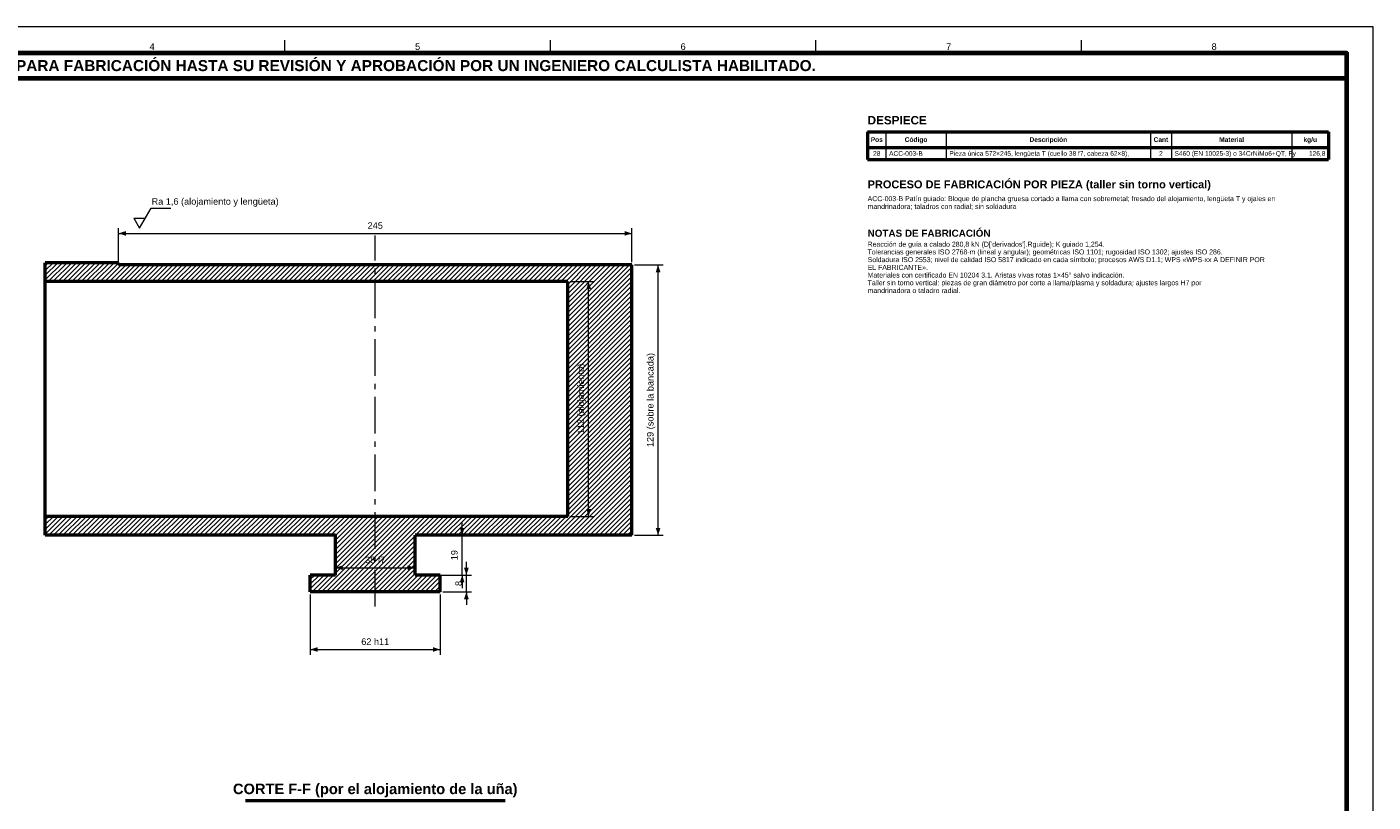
# Model space of a CAD drawing. Header units: millimetres. Extents: x 0 to 841, y 0 to 594.
# Tile 4 of 4: x 327 to 841, y 298 to 594. Entities that reach past the tile are written whole.
import ezdxf
from ezdxf.enums import TextEntityAlignment as Align

# ---------------------------------------------------------------- set-up
doc = ezdxf.new("R2010")
doc.units = ezdxf.units.MM
doc.linetypes.add('EJE', pattern=[22, 14, -3, 2, -3])
for name, color, linetype, lineweight in [('ACH', 7, 'CONTINUOUS', 13), ('COTA', 7, 'CONTINUOUS', 18), ('EJE', 7, 'EJE', 18), ('FINA', 7, 'CONTINUOUS', 18), ('MARCO', 7, 'CONTINUOUS', 70), ('TXT', 7, 'CONTINUOUS', 25), ('VIS', 7, 'CONTINUOUS', 50)]:
    doc.layers.add(name, color=color, linetype=linetype, lineweight=lineweight)
doc.styles.add('STD', font='LiberationSans-Regular.ttf')
doc.styles.add('STDB', font='LiberationSans-Bold.ttf')

msp = doc.modelspace()

# ---------------------------------------------------------------- hatches: boundary and pattern name
at = {"layer": 'ACH'}
h = msp.add_hatch(dxfattribs=at)
h.set_pattern_fill('ANSI31', scale=0.4)
h.paths.add_polyline_path([(435.2, 378.4), (435.2, 384.8), (444.8, 384.8), (444.8, 400), (334, 400), (334, 407.2), (533.48, 407.2), (533.48, 496.8), (334, 496.8), (334, 504), (362, 504), (362, 503.2), (558, 503.2), (558, 400), (475.2, 400), (475.2, 384.8), (484.8, 384.8), (484.8, 378.4)])

# ---------------------------------------------------------------- linework, layer by layer
at = {"layer": 'COTA'}
for p, q in [((367.8, 521), (372.2, 521)), ((362, 504.2), (362, 517.2)), ((362, 515.2), (558, 515.2)), ((558, 504.2), (558, 517.2)), ((559, 503.2), (570, 503.2)), ((568, 400), (568, 503.2)), ((534.48, 496.8), (543.48, 496.8)), ((541.48, 407.2), (541.48, 496.8)), ((534.48, 407.2), (543.48, 407.2)), ((493.2, 400), (493.2, 405)), ((444.8, 396.6), (444.8, 385.6)), ((475.2, 396.6), (475.2, 385.6)), ((476.2, 400), (495.2, 400)), ((493.2, 384.8), (493.2, 400)), ((559, 400), (570, 400)), ((444.8, 387.6), (475.2, 387.6)), ((494.8, 384.8), (494.8, 389.8)), ((476.2, 384.8), (495.2, 384.8)), ((485.8, 384.8), (496.8, 384.8)), ((493.2, 384.8), (493.2, 379.8)), ((494.8, 378.4), (494.8, 384.8)), ((435.2, 377.4), (435.2, 354.4)), ((484.8, 377.4), (484.8, 354.4)), ((485.8, 378.4), (496.8, 378.4)), ((494.8, 378.4), (494.8, 373.4)), ((435.2, 356.4), (484.8, 356.4))]:
    msp.add_line(p, q, dxfattribs=at)
msp.add_lwpolyline([(367.8, 521), (370, 517.2), (374.4, 524.8), (382, 524.8)], dxfattribs=at)
for points in [[(362, 515.2), (364.8, 514.3), (364.8, 516.1)], [(558, 515.2), (555.2, 516.1), (555.2, 514.3)], [(568, 503.2), (567.1, 500.4), (568.9, 500.4)], [(541.48, 496.8), (540.58, 494), (542.38, 494)], [(541.48, 407.2), (542.38, 410), (540.58, 410)], [(493.2, 400), (494.1, 402.8), (492.3, 402.8)], [(568, 400), (568.9, 402.8), (567.1, 402.8)], [(444.8, 387.6), (447.6, 386.7), (447.6, 388.5)], [(475.2, 387.6), (472.4, 388.5), (472.4, 386.7)], [(494.8, 384.8), (495.7, 387.6), (493.9, 387.6)], [(493.2, 384.8), (492.3, 382), (494.1, 382)], [(494.8, 378.4), (493.9, 375.6), (495.7, 375.6)], [(435.2, 356.4), (438, 355.5), (438, 357.3)], [(484.8, 356.4), (482, 357.3), (482, 355.5)]]:
    msp.add_solid(points, dxfattribs=at)
at = {"layer": 'EJE'}
msp.add_line((460, 372.8), (460, 514.4), dxfattribs=at)
at = {"layer": 'FINA'}
for p, q in [((425.5, 584), (425.5, 589)), ((526.88, 584), (526.88, 589)), ((628.25, 584), (628.25, 589)), ((729.62, 584), (729.62, 589)), ((655, 554), (655, 543.42)), ((678, 554), (678, 543.42)), ((756, 554), (756, 543.42)), ((764, 554), (764, 543.42)), ((810, 554), (810, 543.42))]:
    msp.add_line(p, q, dxfattribs=at)
msp.add_lwpolyline([(0, 0), (841, 0), (841, 594), (0, 594)], close=True, dxfattribs=at)
at = {"layer": 'MARCO'}
for points in [[(20, 10), (831, 10), (831, 584), (20, 584)], [(20, 574.5), (831, 574.5), (831, 584), (20, 584)]]:
    msp.add_lwpolyline(points, close=True, dxfattribs=at)
at = {"layer": 'VIS'}
for p, q in [((648, 554), (824, 554)), ((648, 554), (648, 543.42)), ((824, 554), (824, 543.42)), ((648, 548.02), (824, 548.02)), ((648, 543.42), (824, 543.42)), ((410.4, 298.8), (509.6, 298.8))]:
    msp.add_line(p, q, dxfattribs=at)
for points in [[(362, 504), (334, 504)], [(334, 496.8), (334, 504)], [(362, 503.2), (362, 504)], [(558, 503.2), (362, 503.2)], [(558, 400), (558, 503.2)], [(533.48, 496.8), (334, 496.8)], [(334, 407.2), (334, 496.8)], [(533.48, 407.2), (533.48, 496.8)], [(533.48, 407.2), (334, 407.2)], [(334, 400), (334, 407.2)], [(444.8, 400), (334, 400)], [(444.8, 384.8), (444.8, 400)], [(475.2, 384.8), (475.2, 400)], [(558, 400), (475.2, 400)], [(435.2, 378.4), (435.2, 384.8)], [(444.8, 384.8), (435.2, 384.8)], [(484.8, 384.8), (475.2, 384.8)], [(484.8, 378.4), (484.8, 384.8)], [(484.8, 378.4), (435.2, 378.4)]]:
    msp.add_lwpolyline(points, dxfattribs=at)

# ---------------------------------------------------------------- texts
at = {"layer": 'TXT'}
for s, height, style, p in [('4', 2.5, 'STD', (374.81, 586.5)), ('5', 2.5, 'STD', (476.19, 586.5)), ('6', 2.5, 'STD', (577.56, 586.5)), ('7', 2.5, 'STD', (678.94, 586.5)), ('8', 2.5, 'STD', (780.31, 586.5)), ('ESTOS PLANOS NO SON VÁLIDOS PARA FABRICACIÓN HASTA SU REVISIÓN Y APROBACIÓN POR UN INGENIERO CALCULISTA HABILITADO.', 4.2, 'STDB', (425.5, 579.25)), ('Pos', 1.8, 'STDB', (651.5, 551.01)), ('Código', 1.8, 'STDB', (666.5, 551.01)), ('Descripción', 1.8, 'STDB', (717, 551.01)), ('Cant', 1.8, 'STDB', (760, 551.01)), ('Material', 1.8, 'STDB', (787, 551.01)), ('kg/u', 1.8, 'STDB', (817, 551.01)), ('28', 1.8, 'STD', (651.5, 545.72)), ('2', 1.8, 'STD', (760, 545.72))]:
    msp.add_text(s, height=height, dxfattribs=dict(at, style=style)).set_placement(p, align=Align.MIDDLE_CENTER)
for s, height, style, p in [('DESPIECE', 3.2, 'STDB', (648, 560)), ('PROCESO DE FABRICACIÓN POR PIEZA (taller sin torno vertical)', 3, 'STDB', (648, 535.42)), ('ACC-003-B Patín guiado: Bloque de plancha gruesa cortado a llama con sobremetal; fresado del alojamiento, lengüeta T y ojales en', 1.9, 'STD', (648, 529.42)), ('mandrinadora; taladros con radial; sin soldadura', 1.9, 'STD', (648, 526.42)), ('NOTAS DE FABRICACIÓN', 2.7, 'STDB', (648, 516.62)), ('Tolerancias generales ISO 2768-m (lineal y angular); geométricas ISO 1101; rugosidad ISO 1302; ajustes ISO 286.', 1.9, 'STD', (648, 509.08)), ("Reacción de guía a calado 280,8 kN (D['derivados'].Rguide); K guiado 1,254.", 1.9, 'STD', (648, 512.03)), ('Soldadura ISO 2553; nivel de calidad ISO 5817 indicado en cada símbolo; procesos AWS D1.1; WPS «WPS-xx A DEFINIR POR', 1.9, 'STD', (648, 506.14)), ('EL FABRICANTE».', 1.9, 'STD', (648, 503.19)), ('Materiales con certificado EN 10204 3.1. Aristas vivas rotas 1×45° salvo indicación.', 1.9, 'STD', (648, 500.25)), ('Taller sin torno vertical: piezas de gran diámetro por corte a llama/plasma y soldadura; ajustes largos H7 por', 1.9, 'STD', (648, 497.31)), ('mandrinadora o taladro radial.', 1.9, 'STD', (648, 494.36))]:
    msp.add_text(s, height=height, dxfattribs=dict(at, style=style)).set_placement(p, align=Align.TOP_LEFT)
at = {"layer": 'TXT', "style": 'STD'}
for s, p in [('ACC-003-B', (656.2, 545.72)), ('Pieza única 572×245, lengüeta T (cuello 38 f7, cabeza 62×8),', (679.2, 545.72)), ('S460 (EN 10025-3) o 34CrNiMo6+QT, Fy', (765.2, 545.72))]:
    msp.add_text(s, height=1.8, dxfattribs=at).set_placement(p, align=Align.MIDDLE_LEFT)
msp.add_text('126,8', height=1.8, dxfattribs=at).set_placement((822.8, 545.72), align=Align.MIDDLE_RIGHT)
msp.add_text('Ra 1,6 (alojamiento y lengüeta)', height=2.5, dxfattribs=at).set_placement((374.6, 525.4), align=Align.BOTTOM_LEFT)
at = {"layer": 'TXT'}
for s, height, style, p in [('245', 2.5, 'STD', (460, 516.2)), ('38 f7', 2.5, 'STD', (460, 388.6)), ('62 h11', 2.5, 'STD', (460, 357.4)), ('CORTE F-F (por el alojamiento de la uña)', 4, 'STDB', (460, 300))]:
    msp.add_text(s, height=height, dxfattribs=dict(at, style=style)).set_placement(p, align=Align.BOTTOM_CENTER)
at = {"layer": 'TXT', "style": 'STD'}
for s, p in [('129 (sobre la bancada)', (567, 451.6)), ('112 (alojamiento)', (540.48, 452)), ('19', (492.2, 392.4)), ('8', (493.8, 381.6))]:
    msp.add_text(s, height=2.5, rotation=90, dxfattribs=at).set_placement(p, align=Align.BOTTOM_CENTER)

doc.saveas('drawing.dxf')
